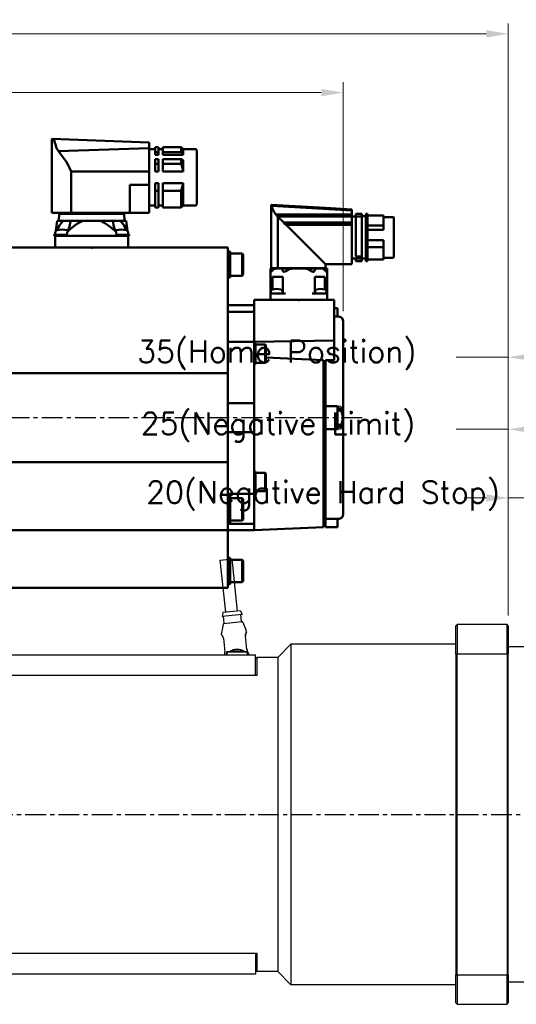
# Model space of a CAD drawing. Extents: x 18241 to 19925, y -4495 to -3297.
# Tile 4 of 24: x 18863 to 19053, y -4101 to -3725. Entities that reach past the tile are written whole.
import ezdxf

# ---------------------------------------------------------------- set-up
doc = ezdxf.new("R2010")
doc.units = 0
doc.header["$LTSCALE"] = 25.4
doc.linetypes.add('CENTER', pattern=[2, 1.25, -0.25, 0.25, -0.25])
doc.layers.get('0').update_dxf_attribs({"linetype": 'CONTINUOUS'})
doc.layers.get('Defpoints').update_dxf_attribs({"linetype": 'CONTINUOUS'})
for name, color, linetype, lineweight in [('2d ConnectionPoints', 7, 'CONTINUOUS', 50), ('AM_0', 7, 'CONTINUOUS', 50), ('ATA-DIM', 252, 'CONTINUOUS', 25)]:
    doc.layers.add(name, color=color, linetype=linetype, lineweight=lineweight)
doc.layers.add('ATA-CENTER', color=133, linetype='CENTER')
doc.styles.get("Standard").update_dxf_attribs({"font": 'simplex.shx'})
doc.dimstyles.new('ata_A1', dxfattribs={"dimtxt": 4.2, "dimasz": 4.2, "dimexe": 2, "dimexo": 2, "dimgap": 2, "dimtad": 0, "dimtih": 1, "dimtoh": 1, "dimdec": 6, "dimdsep": 46, "dimtxsty": 'Standard', "dimcen": 0, "dimclrd": 252, "dimclre": 252, "dimclrt": 4, "dimadec": 6, "dimazin": 2, "dimtfac": 1, "dimtdec": 6, "dimtofl": 0, "dimtmove": 0, "dimatfit": 3, "dimfxl": 0, "dimtolj": 1, "dimtzin": 0, "dimlwd": 0, "dimlwe": 0, "dimarcsym": 0})

# ---------------------------------------------------------------- blocks, each defined once
blk = doc.blocks.new('2_BGC106N00001200000_0_in_MSMF504L1H9M_0')
at = {"layer": 'AM_0'}
for p, q in [((-195.87, 105.08), (-158.8, 106.5)), ((-158.8, 78.25), (-158.8, 106.5)), ((-214.07, 102.1), (-214.07, 81.5)), ((-208.87, 102.6), (-213.57, 102.6)), ((-208.12, 103.35), (-208.87, 102.6)), ((-208.87, 102.6), (-208.87, 100.42)), ((-201.12, 103.35), (-208.12, 103.35)), ((-208.12, 101.41), (-208.12, 103.35)), ((-201.12, 103.35), (-201.12, 100.42)), ((-199.52, 102.6), (-201.12, 102.6)), ((-198.27, 103.35), (-199.52, 103.35)), ((-199.52, 103.35), (-199.52, 100.42)), ((-198.27, 103.35), (-198.27, 100.42)), ((-195.87, 102.6), (-198.27, 102.6)), ((-195.87, 105.08), (-195.87, 78.25)), ((-195.87, 102.99), (-161.31, 101.76)), ((-208.87, 100.42), (-208.12, 101.41)), ((-208.87, 100.42), (-201.12, 100.42)), ((-208.12, 98.79), (-208.87, 98.3)), ((-208.87, 98.3), (-208.87, 94.03)), ((-208.12, 101.41), (-201.12, 101.41)), ((-208.12, 98.79), (-201.12, 98.79)), ((-208.12, 97.01), (-208.12, 98.79)), ((-201.12, 98.79), (-201.12, 94.03)), ((-198.27, 101.41), (-199.52, 101.41)), ((-198.27, 100.42), (-199.52, 100.42)), ((-199.52, 98.79), (-199.52, 94.03)), ((-198.27, 98.79), (-199.52, 98.79)), ((-198.27, 98.79), (-198.27, 94.03)), ((-208.87, 94.03), (-201.12, 94.03)), ((-208.12, 97.01), (-201.12, 97.01)), ((-198.27, 97.01), (-199.52, 97.01)), ((-198.27, 94.03), (-199.52, 94.03)), ((-195.87, 94.06), (-166.12, 94.06)), ((-166.12, 94.06), (-166.12, 78.25)), ((-208.87, 89.57), (-201.12, 89.57)), ((-208.87, 89.57), (-208.87, 81)), ((-208.12, 86.59), (-201.12, 86.59)), ((-208.12, 80.25), (-208.12, 86.59)), ((-201.12, 89.57), (-201.12, 80.25)), ((-199.52, 89.57), (-199.52, 80.25)), ((-198.27, 89.57), (-199.52, 89.57)), ((-198.27, 86.59), (-199.52, 86.59)), ((-198.27, 89.57), (-198.27, 80.25)), ((-188.5, 88.99), (-195.87, 88.94)), ((-188.5, 88.99), (-188.5, 78.25)), ((-213.57, 81), (-208.87, 81)), ((-208.87, 81), (-208.12, 80.25)), ((-208.12, 80.25), (-201.12, 80.25)), ((-201.12, 81), (-199.52, 81)), ((-199.52, 80.25), (-198.27, 80.25)), ((-198.27, 81), (-195.87, 81)), ((-195.87, 78.25), (-158.8, 78.25)), ((-186.45, 77.9), (-186.5, 75.2)), ((-186.45, 77.9), (-161.55, 77.9)), ((-186.05, 78.25), (-186.05, 77.9)), ((-161.95, 77.9), (-161.95, 78.25)), ((-161.5, 75.2), (-161.55, 77.9)), ((-187.2, 75.2), (-187.67, 71.34)), ((-160.8, 75.2), (-187.2, 75.2)), ((-182.15, 74.74), (-182.18, 75.2)), ((-165.82, 75.2), (-165.85, 74.75)), ((-160.33, 71.34), (-160.8, 75.2)), ((-188.28, 69.88), (-188.28, 69.5)), ((-183.47, 69.88), (-188.28, 69.88)), ((-159.72, 69.5), (-188.28, 69.5)), ((-187.95, 70.73), (-188.03, 69.88)), ((-187.9, 69.5), (-187.97, 65)), ((-159.72, 69.88), (-164.53, 69.88)), ((-160.1, 69.5), (-160.03, 65)), ((-159.97, 69.88), (-160.05, 70.73)), ((-159.72, 69.5), (-159.72, 69.88))]:
    blk.add_line(p, q, dxfattribs=at)
for points in [[(-161.31, 101.76), (-160.62, 102.97), (-160.13, 104.35), (-159.99, 104.98), (-159.84, 105.59), (-159.73, 105.85), (-159.6, 105.97), (-159.14, 106.28), (-158.89, 106.44), (-158.8, 106.5)], [(-166.12, 94.06), (-165.57, 95.44), (-164.88, 96.75), (-164.19, 97.86), (-163.47, 98.92), (-162.37, 100.41), (-161.31, 101.76)], [(-208.87, 94.03), (-208.64, 95.3), (-208.28, 96.56), (-208.12, 97.01)], [(-208.12, 86.59), (-208.58, 88.05), (-208.87, 89.57)], [(-184.87, 75.2), (-185.57, 74.4), (-186.22, 73.53), (-187.02, 72.27), (-187.44, 71.51)], [(-183.28, 71.02), (-180.54, 73.33), (-179.02, 74.36), (-177.39, 75.2)], [(-183.28, 71.02), (-183.02, 71.5), (-182.57, 72.58), (-182.27, 73.68), (-182.16, 74.45), (-182.15, 74.74)], [(-170.61, 75.2), (-169.37, 74.59), (-168.2, 73.86), (-165.96, 72.13), (-164.71, 71)], [(-165.85, 74.75), (-165.83, 74.4), (-165.7, 73.52), (-165.32, 72.28), (-164.71, 71)], [(-160.54, 71.48), (-160.55, 71.5), (-161.15, 72.57), (-161.87, 73.67), (-162.46, 74.45), (-163.12, 75.2)], [(-183.28, 71.02), (-183.5, 69.67), (-183.53, 69.5)], [(-164.46, 69.5), (-164.68, 70.81), (-164.71, 71)]]:
    blk.add_lwpolyline(points, dxfattribs=at)
for centre, radius, start, end in [((-213.57, 102.1), 0.5, 90, 180), ((-213.57, 81.5), 0.5, 180, 270), ((-186.95, 70.64), 1, 106.257, 175), ((-185.28, 64.88), 7, 73.743, 106.257), ((-183.6, 70.64), 1, 56.1274, 73.743), ((-164.4, 70.64), 1, 106.257, 122.3553), ((-162.72, 64.88), 7, 73.743, 106.257), ((-161.05, 70.64), 1, 5, 73.743)]:
    blk.add_arc(centre, radius, start, end, dxfattribs=at)
blk = doc.blocks.new('1_AGC047N0000150A000_EC_0_in_MSMF504L1H9M_0')
at = {"layer": 'AM_0'}
for p, q in [((-273.25, 79.14), (-242.73, 80.94)), ((-263.25, 80.1), (-273.25, 79.49)), ((-273.25, 79.5), (-273.25, 58.6)), ((-263.25, 80.1), (-242.5, 81.35)), ((-242.5, 81.35), (-242.5, 57.1)), ((-289.25, 76.42), (-289.25, 61.28)), ((-285.35, 76.62), (-289.05, 76.62)), ((-285.35, 77.25), (-285.35, 71.72)), ((-279.25, 77.25), (-285.35, 77.25)), ((-278.65, 77.85), (-279.25, 77.85)), ((-279.25, 77.85), (-279.25, 59.85)), ((-278.65, 76.9), (-279.25, 76.9)), ((-278.65, 77.85), (-278.65, 59.85)), ((-277.15, 76.95), (-278.65, 76.95)), ((-274.75, 77.85), (-277.15, 77.85)), ((-277.15, 77.85), (-277.15, 59.85)), ((-274.75, 76.9), (-277.15, 76.9)), ((-274.75, 77.85), (-274.75, 61.52)), ((-273.25, 76.85), (-274.75, 76.85)), ((-273.25, 77.6), (-244.32, 77.6)), ((-273.25, 76.8), (-245.04, 76.8)), ((-245.08, 76.77), (-247.28, 74.57)), ((-245.08, 76.77), (-245.04, 76.8)), ((-245.08, 76.77), (-245.08, 57.1)), ((-285.35, 73.38), (-279.25, 73.38)), ((-285.35, 71.72), (-279.25, 71.72)), ((-273.25, 74.57), (-247.28, 74.57)), ((-273.25, 73.68), (-248.17, 73.68)), ((-248.17, 73.68), (-263.25, 58.6)), ((-285.35, 67.77), (-285.35, 60.45)), ((-285.35, 67.77), (-279.25, 67.77)), ((-285.35, 65.08), (-279.25, 65.08)), ((-289.05, 61.08), (-285.35, 61.08)), ((-285.35, 60.45), (-279.25, 60.45)), ((-278.65, 61.52), (-279.25, 61.52)), ((-278.65, 61.2), (-279.25, 61.2)), ((-278.65, 60.75), (-277.15, 60.75)), ((-274.75, 61.52), (-277.15, 61.52)), ((-274.75, 60.96), (-277.15, 60.96)), ((-274.75, 60.96), (-274.75, 59.85)), ((-274.75, 60.85), (-273.25, 60.85)), ((-278.65, 59.93), (-279.25, 59.93)), ((-279.25, 59.85), (-278.65, 59.85)), ((-274.75, 59.93), (-277.15, 59.93)), ((-277.15, 59.85), (-274.75, 59.85)), ((-273.25, 58.6), (-263.25, 58.6)), ((-263.8, 56.99), (-263.8, 45)), ((-263.65, 57), (-242.35, 57)), ((-263.25, 58.6), (-263.25, 57.1)), ((-263.25, 57.1), (-242.5, 57.1)), ((-262.6, 56.57), (-263.19, 56.05)), ((-262.85, 57.1), (-262.85, 57)), ((-259.02, 56.05), (-259.27, 56.57)), ((-256.86, 56.57), (-258.1, 55.89)), ((-246.73, 56.57), (-246.98, 56.05)), ((-242.81, 56.05), (-243.4, 56.57)), ((-243.15, 57), (-243.15, 57.1)), ((-242.2, 56.57), (-242.2, 45)), ((-262.94, 49), (-262.94, 53.8)), ((-262.94, 53.8), (-259.12, 53.8)), ((-259.12, 53.8), (-259.12, 47.5)), ((-246.88, 47.5), (-246.88, 53.8)), ((-246.88, 53.8), (-243.06, 53.8)), ((-243.06, 53.8), (-243.06, 49)), ((-263.8, 47.5), (-258.1, 47.5)), ((-263.58, 48.28), (-263.65, 47.5)), ((-259.15, 47.5), (-259.22, 48.28)), ((-247.9, 47.5), (-242.2, 47.5)), ((-246.78, 48.28), (-246.85, 47.5)), ((-242.35, 47.5), (-242.42, 48.28))]:
    blk.add_line(p, q, dxfattribs=at)
for points in [[(-244.32, 77.6), (-244.03, 77.97), (-243.76, 78.35), (-243.5, 78.76), (-243.26, 79.2)], [(-242.73, 80.94), (-242.81, 80.48), (-242.92, 80.04), (-243.07, 79.61), (-243.26, 79.2)], [(-242.73, 80.94), (-242.7, 81.08), (-242.65, 81.19), (-242.6, 81.26), (-242.58, 81.27)], [(-242.5, 81.31), (-242.51, 81.3), (-242.52, 81.29), (-242.55, 81.28), (-242.58, 81.27)], [(-245.04, 76.8), (-244.93, 76.86), (-244.83, 76.94), (-244.72, 77.02), (-244.63, 77.11), (-244.54, 77.21), (-244.47, 77.32), (-244.4, 77.43), (-244.34, 77.56), (-244.32, 77.6)], [(-247.28, 74.57), (-247.49, 74.18), (-247.9, 73.82), (-248.17, 73.68)], [(-262.6, 56.57), (-262.19, 56.82), (-261.38, 56.99), (-261.12, 57)], [(-259.89, 57), (-259.54, 56.9), (-259.32, 56.67), (-259.27, 56.57)], [(-256.86, 56.57), (-256, 56.83), (-254.5, 56.98), (-253, 56.99), (-251, 56.94), (-250.26, 56.87), (-249.53, 56.72), (-249.14, 56.57)], [(-247.9, 55.89), (-248.1, 56.02), (-249.14, 56.57)], [(-246.73, 56.57), (-246.56, 56.82), (-246.22, 56.99), (-246.11, 57)], [(-244.88, 57), (-244.05, 56.9), (-243.52, 56.67), (-243.4, 56.57)], [(-242.2, 56.57), (-242.2, 56.83), (-242.2, 56.98), (-242.2, 56.99), (-242.2, 56.99)], [(-263.19, 56.05), (-263.41, 55.87), (-263.58, 55.77), (-263.69, 55.75), (-263.76, 55.78), (-263.8, 55.85), (-263.8, 55.89)], [(-258.1, 55.89), (-258.31, 55.79), (-258.54, 55.75), (-258.72, 55.77), (-258.86, 55.84), (-259.01, 56.02), (-259.02, 56.05)], [(-246.98, 56.05), (-247.11, 55.87), (-247.27, 55.77), (-247.44, 55.75), (-247.64, 55.78), (-247.83, 55.85), (-247.9, 55.89)], [(-242.2, 55.89), (-242.22, 55.79), (-242.3, 55.75), (-242.42, 55.77), (-242.55, 55.84), (-242.78, 56.02), (-242.81, 56.05)]]:
    blk.add_lwpolyline(points, dxfattribs=at)
for centre, radius, start, end in [((-289.05, 76.42), 0.2, 90, 180), ((-289.05, 61.28), 0.2, 180, 270), ((-263.65, 56), 1, 90, 98.6538), ((-242.35, 56), 1, 81.3332, 90), ((-262.78, 48.21), 0.8, 105.4427, 175), ((-261.4, 43.2), 6, 74.5573, 105.4427), ((-260.02, 48.21), 0.8, 5, 74.5573), ((-245.98, 48.21), 0.8, 105.4427, 175), ((-244.6, 43.2), 6, 74.5573, 105.4427), ((-243.22, 48.21), 0.8, 5, 74.5573)]:
    blk.add_arc(centre, radius, start, end, dxfattribs=at)
blk = doc.blocks.new('*D15330')
at = {"layer": 'ATA-DIM', "color": 252, "lineweight": 0}
for p, q in [((19049.71, -3952.1), (19049.71, -3903.25)), ((19069.71, -3961.76), (19069.71, -3903.25)), ((19041.31, -3907.25), (19032.91, -3907.25)), ((19049.71, -3907.25), (19066.89, -3907.25)), ((19078.11, -3907.25), (19086.51, -3907.25))]:
    blk.add_line(p, q, dxfattribs=at)
at = {"layer": 'ATA-DIM', "color": 252}
for points in [[(19041.31, -3908.65), (19041.31, -3905.85), (19049.71, -3907.25)], [(19078.11, -3905.85), (19078.11, -3908.65), (19069.71, -3907.25)]]:
    blk.add_solid(points, dxfattribs=at)
at = {"layer": 'Defpoints', "color": 0}
for p in [(19069.71, -3907.25), (19049.71, -3956.1), (19069.71, -3965.76)]:
    blk.add_point(p, dxfattribs=at)
at = {"layer": 'ATA-DIM', "color": 4, "insert": (18911.52, -3900.87), "char_height": 8.4, "attachment_point": 1}
blk.add_mtext('\\A1;20(Negative Hard Stop)', dxfattribs=at)
blk = doc.blocks.new('*D15329')
at = {"layer": 'ATA-DIM', "color": 252, "lineweight": 0}
for p, q in [((19049.71, -3952.1), (19049.71, -3877.03)), ((19074.71, -3980.26), (19074.71, -3877.03)), ((19049.71, -3881.03), (19029.85, -3881.03)), ((19058.11, -3881.03), (19066.31, -3881.03))]:
    blk.add_line(p, q, dxfattribs=at)
at = {"layer": 'ATA-DIM', "color": 252}
for points in [[(19058.11, -3879.63), (19058.11, -3882.43), (19049.71, -3881.03)], [(19066.31, -3882.43), (19066.31, -3879.63), (19074.71, -3881.03)]]:
    blk.add_solid(points, dxfattribs=at)
at = {"layer": 'Defpoints', "color": 0}
for p in [(19074.71, -3881.03), (19049.71, -3956.1), (19074.71, -3984.26)]:
    blk.add_point(p, dxfattribs=at)
at = {"layer": 'ATA-DIM', "color": 4, "insert": (18909.42, -3874.64), "char_height": 8.4, "attachment_point": 1}
blk.add_mtext('\\A1;25(Negative Limit)', dxfattribs=at)
blk = doc.blocks.new('*D15328')
at = {"layer": 'ATA-DIM', "color": 252, "lineweight": 0}
for p, q in [((19049.71, -3952.1), (19049.71, -3849.5)), ((19084.71, -3980.26), (19084.71, -3849.5)), ((19049.71, -3853.5), (19029.85, -3853.5)), ((19058.11, -3853.5), (19076.31, -3853.5))]:
    blk.add_line(p, q, dxfattribs=at)
at = {"layer": 'ATA-DIM', "color": 252}
for points in [[(19058.11, -3852.1), (19058.11, -3854.9), (19049.71, -3853.5)], [(19076.31, -3854.9), (19076.31, -3852.1), (19084.71, -3853.5)]]:
    blk.add_solid(points, dxfattribs=at)
at = {"layer": 'Defpoints', "color": 0}
for p in [(19084.71, -3853.5), (19049.71, -3956.1), (19084.71, -3984.26)]:
    blk.add_point(p, dxfattribs=at)
at = {"layer": 'ATA-DIM', "color": 4, "insert": (18908.08, -3847.11), "char_height": 8.4, "attachment_point": 1}
blk.add_mtext('\\A1;35(Home Position)', dxfattribs=at)
blk = doc.blocks.new('*D15344')
at = {"layer": 'ATA-DIM', "color": 252, "lineweight": 0}
for p, q in [((18493.71, -3802.1), (18493.71, -3748.46)), ((18986.71, -3835.89), (18986.71, -3748.46)), ((18502.11, -3752.46), (18725.42, -3752.46)), ((18978.31, -3752.46), (18755.01, -3752.46))]:
    blk.add_line(p, q, dxfattribs=at)
at = {"layer": 'ATA-DIM', "color": 252}
for points in [[(18502.11, -3751.06), (18502.11, -3753.86), (18493.71, -3752.46)], [(18978.31, -3753.86), (18978.31, -3751.06), (18986.71, -3752.46)]]:
    blk.add_solid(points, dxfattribs=at)
at = {"layer": 'Defpoints', "color": 0}
for p in [(18493.71, -3752.46), (18493.71, -3806.1), (18986.71, -3839.89)]:
    blk.add_point(p, dxfattribs=at)
at = {"layer": 'ATA-DIM', "color": 4, "insert": (18740.21, -3752.46), "char_height": 8.4, "attachment_point": 5}
blk.add_mtext('\\A1;493', dxfattribs=at)
blk = doc.blocks.new('*D15343')
at = {"layer": 'ATA-DIM', "color": 252, "lineweight": 0}
for p, q in [((18493.71, -3801.6), (18493.71, -3726)), ((19049.71, -3952.1), (19049.71, -3726)), ((18502.11, -3730), (18730.8, -3730)), ((19041.31, -3730), (18812.63, -3730))]:
    blk.add_line(p, q, dxfattribs=at)
at = {"layer": 'ATA-DIM', "color": 252}
for points in [[(18502.11, -3728.6), (18502.11, -3731.4), (18493.71, -3730)], [(19041.31, -3731.4), (19041.31, -3728.6), (19049.71, -3730)]]:
    blk.add_solid(points, dxfattribs=at)
at = {"layer": 'Defpoints', "color": 0}
for p in [(19049.71, -3730), (18493.71, -3805.6), (19049.71, -3956.1)]:
    blk.add_point(p, dxfattribs=at)
at = {"layer": 'ATA-DIM', "color": 4, "insert": (18771.71, -3730), "char_height": 8.4, "attachment_point": 5}
blk.add_mtext('\\A1;556(T+356)', dxfattribs=at)

msp = doc.modelspace()

# ---------------------------------------------------------------- linework, layer by layer
for p, q in [((18939.7832284, -3931.0126778), (18944.257789, -3930.5348634)), ((18941.9068481, -3950.8996142), (18939.7832284, -3931.0126778)), ((18946.3814088, -3950.4217998), (18944.257789, -3930.5348634)), ((18940.8130666, -3951.0164133), (18940.4751646, -3952.561024)), ((18948.1316351, -3951.7434304), (18940.4751646, -3952.561024)), ((18947.4751903, -3950.3050007), (18940.8130666, -3951.0164133)), ((18947.4751903, -3950.3050007), (18948.1316351, -3951.7434304)), ((18940.8913291, -3955.4709314), (18940.3176337, -3958.1536638)), ((18941.2484086, -3955.0932353), (18940.972338, -3952.5079335)), ((18948.1357424, -3954.5589107), (18941.0656709, -3955.3138859)), ((18947.9105323, -3954.3818227), (18947.6344617, -3951.7965209)), ((18948.339315, -3954.6756008), (18949.4665639, -3957.1766984)), ((18940.3035567, -3959.4300715), (18940.2682637, -3959.0995646)), ((18949.7498515, -3958.4213521), (18949.7145585, -3958.0908452)), ((19029.7146576, -3956.10047), (19030.2146576, -3955.60047)), ((19029.7146576, -3966.8938527), (19029.7146576, -3956.10047)), ((19030.2146576, -3955.60047), (19030.2146576, -3966.7103242)), ((19049.2146576, -3955.60047), (19030.2146576, -3955.60047)), ((19049.2146576, -3966.7103242), (19049.2146576, -3955.60047)), ((19049.7146576, -3956.10047), (19049.2146576, -3955.60047)), ((19049.7146576, -3956.10047), (19049.7146576, -3966.8938527)), ((18940.9671809, -3960.9357331), (18941.5108692, -3966.0271785)), ((18949.9628172, -3965.1246401), (18949.4191289, -3960.0331947)), ((18942.2146576, -3966.10047), (18942.2146576, -3966.50047)), ((18942.3146576, -3966.50047), (18942.2146576, -3966.50047)), ((18942.2146576, -3966.50047), (18942.2146576, -3967.10047)), ((18942.9146576, -3966.00047), (18942.3146576, -3966.00047)), ((18942.3146576, -3966.50047), (18942.4146576, -3966.50047)), ((18942.4146576, -3967.10047), (18942.4146576, -3966.50047)), ((18942.4246576, -3967.10047), (18942.4246576, -3966.51047)), ((18949.5146576, -3966.00047), (18942.9146576, -3966.00047)), ((18942.9246576, -3966.01047), (18949.5046576, -3966.01047)), ((18950.1146576, -3966.00047), (18949.5146576, -3966.00047)), ((18950.0046576, -3966.51047), (18950.0046576, -3967.10047)), ((18950.0146576, -3966.50047), (18950.0146576, -3967.10047)), ((18950.1146576, -3966.50047), (18950.0146576, -3966.50047)), ((18950.1146576, -3966.50047), (18950.2146576, -3966.50047)), ((18950.2146576, -3966.50047), (18950.2146576, -3966.10047)), ((18950.2146576, -3967.10047), (18950.2146576, -3966.50047)), ((18950.6766482, -3967.10047), (18950.6262271, -3966.6282947)), ((18961.7146576, -3968.10047), (18966.7146576, -3963.10047)), ((18966.7146576, -3963.10047), (18966.7146576, -4093.10047)), ((19029.7146576, -3963.10047), (18966.7146576, -3963.10047)), ((19030.2146576, -4089.4906158), (19030.2146576, -3966.7103242)), ((19030.2146576, -3966.7103242), (19049.2146576, -3966.7103242)), ((19049.2146576, -3966.7103242), (19049.2146576, -4089.4906158)), ((19059.2146576, -3964.10047), (19049.7146576, -3964.10047)), ((18683.2146576, -3967.10047), (18953.2146576, -3967.10047)), ((18942.4046576, -3966.8621759), (18942.4146576, -3966.8621759)), ((18942.4046576, -3966.9155796), (18942.4046576, -3966.8621759)), ((18942.4046576, -3966.9155796), (18942.4146576, -3966.9155796)), ((18942.4046576, -3966.9807137), (18942.4046576, -3966.9155796)), ((18942.4046576, -3966.9807137), (18942.4146576, -3966.9807137)), ((18942.4046576, -3967.00047), (18942.4046576, -3966.9807137)), ((18942.4046576, -3967.00047), (18942.4046576, -3967.10047)), ((18942.4146576, -3967.00047), (18942.4046576, -3967.00047)), ((18953.2146576, -3975.10047), (18953.2146576, -3967.10047)), ((18953.2146576, -3968.60047), (18953.7146576, -3968.10047)), ((18953.7146576, -3968.10047), (18953.7146576, -3975.10047)), ((18961.7146576, -3968.10047), (18953.7146576, -3968.10047)), ((18961.7146576, -3968.10047), (18961.7146576, -4088.10047)), ((19029.7146576, -3966.8938527), (19029.7146576, -4089.3070873)), ((19049.7146576, -4089.3070873), (19049.7146576, -3966.8938527)), ((18953.2146576, -3975.10047), (18683.2146576, -3975.10047)), ((18953.7146576, -3975.10047), (18953.2146576, -3975.10047)), ((18683.2146576, -4081.10047), (18953.2146576, -4081.10047)), ((18953.2146576, -4081.10047), (18953.2146576, -4089.10047)), ((18953.2146576, -4081.10047), (18953.7146576, -4081.10047)), ((18953.7146576, -4081.10047), (18953.7146576, -4088.10047)), ((18953.2146576, -4089.10047), (18683.2146576, -4089.10047)), ((18953.2146576, -4087.60047), (18953.7146576, -4088.10047)), ((18961.7146576, -4088.10047), (18953.7146576, -4088.10047)), ((18961.7146576, -4088.10047), (18966.7146576, -4093.10047)), ((19029.7146576, -4100.10047), (19029.7146576, -4089.3070873)), ((19030.2146576, -4089.4906158), (19030.2146576, -4100.60047)), ((19049.2146576, -4089.4906158), (19030.2146576, -4089.4906158)), ((19049.2146576, -4100.60047), (19049.2146576, -4089.4906158)), ((19049.7146576, -4089.3070873), (19049.7146576, -4100.10047)), ((19029.7146576, -4093.10047), (18966.7146576, -4093.10047)), ((19059.2146576, -4092.10047), (19049.7146576, -4092.10047)), ((19029.7146576, -4100.10047), (19030.2146576, -4100.60047)), ((19030.2146576, -4100.60047), (19049.2146576, -4100.60047)), ((19049.2146576, -4100.60047), (19049.7146576, -4100.10047))]:
    msp.add_line(p, q)
at = {"color": 7, "linetype": 'Continuous'}
for centre, start, end in [((18984.7147672, -3874.2004706), 0, 90), ((18984.7147672, -3879.0004706), 270, 0)]:
    msp.add_arc(centre, 2, start, end, dxfattribs=at)
for centre, radius, start, end in [((18941.0869071, -3955.5127553), 0.2, 96.095212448, 167.929255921), ((18941.0495392, -3955.1144715), 0.2, 276.095212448, 6.095212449), ((18948.1094017, -3954.3605865), 0.2, 186.095212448, 276.095212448), ((18948.1569786, -3954.7577801), 0.2, 24.261168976, 96.095212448), ((18943.2513041, -3958.7810216), 3, 167.929255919, 186.095212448), ((18946.731518, -3958.4093882), 3, 6.095212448, 24.261168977), ((18942.3146576, -3966.10047), 0.1, 90, 180), ((18942.9146576, -3966.50047), 0.5, 90, 180), ((18942.9246576, -3966.51047), 0.5, 90, 180), ((18946.2146576, -3970.05047), 5, 54.095931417, 125.904068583), ((18946.2146576, -3970.05047), 4.7, 59.508238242, 120.491761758), ((18946.2146576, -3970.05047), 4.1, 81.042783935, 98.957216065), ((18949.5046576, -3966.51047), 0.5, 0, 90), ((18949.5146576, -3966.50047), 0.5, 0, 90), ((18950.1146576, -3966.10047), 0.1, 0, 90), ((18946.2146576, -3970.05047), 5, 143.130102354, 143.842991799), ((18946.2146576, -3970.05047), 5, 36.157008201, 36.869897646)]:
    msp.add_arc(centre, radius, start, end)
for points, knots in [([(18949.5897226, -3958.8202444), (18949.5700153, -3958.8684821), (18949.5491955, -3958.9246523), (18949.5019758, -3959.0732243), (18949.4754177, -3959.1731495), (18949.4530179, -3959.2858095)], [0, 0, 0, 0, 0.032685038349, 0.032685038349, 0.075239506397, 0.075239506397, 0.075239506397, 0.075239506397]), ([(18949.656156, -3958.6746847), (18949.6446664, -3958.6997187), (18949.6318717, -3958.7285592), (18949.6015062, -3958.79994), (18949.5833002, -3958.8441302), (18949.564784, -3958.8930907)], [0.044628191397, 0.044628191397, 0.044628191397, 0.044628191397, 0.068505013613, 0.068505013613, 0.09699652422, 0.09699652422, 0.09699652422, 0.09699652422]), ([(18949.6557228, -3958.6755388), (18949.6396395, -3958.7106194), (18949.6107786, -3958.7765528), (18949.5771322, -3958.8604396), (18949.564784, -3958.8930907)], [0.65581319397, 0.65581319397, 0.65581319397, 0.65581319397, 0.714285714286, 0.747278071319, 0.747278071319, 0.747278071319, 0.747278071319]), ([(18949.7507468, -3958.4214322), (18949.7516879, -3958.4303328), (18949.7519995, -3958.43922), (18949.7515569, -3958.4555153), (18949.7508932, -3958.4630503), (18949.7484889, -3958.4805868), (18949.7463575, -3958.4898162), (18949.7428962, -3958.5024509), (18949.7414494, -3958.5068838), (18949.7382899, -3958.5160035), (18949.7367332, -3958.5199188), (18949.7321551, -3958.5310475), (18949.7296555, -3958.5363321), (18949.721791, -3958.5525924), (18949.7158581, -3958.5638607), (18949.7090519, -3958.5763183)], [0, 0, 0, 0, 0.002812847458, 0.002812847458, 0.005364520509, 0.005364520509, 0.009288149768, 0.009288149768, 0.012472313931, 0.012472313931, 0.017212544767, 0.017212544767, 0.027993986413, 0.027993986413, 0.04903223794, 0.04903223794, 0.04903223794, 0.04903223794]), ([(18940.3761592, -3959.5729281), (18940.3660229, -3959.5612017), (18940.3573564, -3959.5508516), (18940.3453304, -3959.5352199), (18940.3415738, -3959.5303625), (18940.3323869, -3959.5162434), (18940.3281427, -3959.5096591), (18940.3189874, -3959.491037), (18940.3148688, -3959.4815211), (18940.3074097, -3959.4585548), (18940.3042335, -3959.4445734), (18940.3026986, -3959.4303388)], [0, 0, 0, 0, 0.022971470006, 0.022971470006, 0.034367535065, 0.034367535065, 0.040556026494, 0.040556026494, 0.044492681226, 0.044492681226, 0.048992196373, 0.048992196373, 0.048992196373, 0.048992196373]), ([(18940.3761592, -3959.5729281), (18940.3748336, -3959.5713945), (18940.3418436, -3959.533038), (18940.3464221, -3959.5315769), (18940.3795013, -3959.5703783)], [0.42248596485, 0.42248596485, 0.42248596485, 0.42248596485, 0.42857142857, 0.58042167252, 0.58042167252, 0.58042167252, 0.58042167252]), ([(18940.5840642, -3959.8520938), (18940.5135733, -3959.7431579), (18940.4530856, -3959.662448), (18940.3998793, -3959.5947767), (18940.3880791, -3959.5804399), (18940.3795013, -3959.5703783)], [0, 0, 0, 0, 0.070625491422, 0.070625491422, 0.096970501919, 0.096970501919, 0.096970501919, 0.096970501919]), ([(18940.9510633, -3960.8153942), (18940.932943, -3960.7024974), (18940.906748, -3960.5915939), (18940.844325, -3960.3814564), (18940.8069116, -3960.2806582), (18940.7568375, -3960.166489), (18940.7451902, -3960.1412525), (18940.7335023, -3960.1170142)], [0, 0, 0, 0, 0.034494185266, 0.034494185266, 0.070853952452, 0.070853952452, 0.081689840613, 0.081689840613, 0.081689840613, 0.081689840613]), ([(18949.4086809, -3959.6283916), (18949.4023512, -3959.7430537), (18949.4039823, -3959.8660138), (18949.4160119, -3960.0026524), (18949.4174992, -3960.0179329), (18949.4191289, -3960.0331947)], [0, 0, 0, 0, 0.036577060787, 0.036577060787, 0.041181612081, 0.041181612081, 0.041181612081, 0.041181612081]), ([(18949.4402377, -3959.3541911), (18949.4290423, -3959.4225818), (18949.4200728, -3959.495599), (18949.4056253, -3959.679414), (18949.4032201, -3959.7956716), (18949.4094722, -3959.9121659)], [0.021823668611, 0.021823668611, 0.021823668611, 0.021823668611, 0.046355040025, 0.046355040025, 0.081549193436, 0.081549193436, 0.081549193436, 0.081549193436]), ([(18949.4086809, -3959.6283916), (18949.4116944, -3959.5738027), (18949.4219531, -3959.459607), (18949.4408008, -3959.3479013), (18949.4521525, -3959.290162), (18949.4530179, -3959.2858095)], [0.075641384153, 0.075641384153, 0.075641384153, 0.075641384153, 0.107142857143, 0.142857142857, 0.145784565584, 0.145784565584, 0.145784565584, 0.145784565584]), ([(18941.3917166, -3967.10047), (18941.3946929, -3967.0915083), (18941.3976673, -3967.0823736), (18941.4275558, -3966.9886367), (18941.454354, -3966.8881201), (18941.4769239, -3966.7746647)], [0.028080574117, 0.028080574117, 0.028080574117, 0.028080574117, 0.032805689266, 0.032805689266, 0.075664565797, 0.075664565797, 0.075664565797, 0.075664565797]), ([(18941.5211578, -3966.4284732), (18941.5181883, -3966.4841029), (18941.5134402, -3966.5386316), (18941.5070684, -3966.5915413), (18941.4999826, -3966.6503794), (18941.4909828, -3966.7072623), (18941.4807588, -3966.7608822), (18941.4798641, -3966.7655747), (18941.4789627, -3966.7702427), (18941.4780548, -3966.774886)], [0.075027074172, 0.075027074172, 0.075027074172, 0.075027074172, 0.107142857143, 0.107142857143, 0.107142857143, 0.142857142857, 0.142857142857, 0.142857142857, 0.145982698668, 0.145982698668, 0.145982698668, 0.145982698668]), ([(18941.4938921, -3966.6816395), (18941.5039067, -3966.615934), (18941.5118428, -3966.546238), (18941.5245571, -3966.3705649), (18941.5264652, -3966.2597754), (18941.5205415, -3966.1487136)], [0.020990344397, 0.020990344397, 0.020990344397, 0.020990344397, 0.044178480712, 0.044178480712, 0.077732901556, 0.077732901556, 0.077732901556, 0.077732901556]), ([(18941.5214936, -3966.4285156), (18941.5276727, -3966.3137412), (18941.5258708, -3966.1907336), (18941.5137518, -3966.0553213), (18941.512371, -3966.041242), (18941.5108692, -3966.0271785)], [0, 0, 0, 0, 0.036569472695, 0.036569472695, 0.040812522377, 0.040812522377, 0.040812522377, 0.040812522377]), ([(18949.9628172, -3965.1246401), (18949.9903412, -3965.3823925), (18950.0883242, -3965.7163518), (18950.2045405, -3965.9614172), (18950.2333813, -3966.01687)], [0, 0, 0, 0, 0.14285714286, 0.18990323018, 0.18990323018, 0.18990323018, 0.18990323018]), ([(18949.9628172, -3965.1246401), (18949.9741318, -3965.2305972), (18949.9935329, -3965.3366631), (18950.0435183, -3965.542598), (18950.0752214, -3965.6440627), (18950.1483538, -3965.8415156), (18950.1913363, -3965.9360317), (18950.2334069, -3966.0169181)], [0, 0, 0, 0, 0.03196783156, 0.03196783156, 0.06597153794, 0.06597153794, 0.10501495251, 0.10501495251, 0.10501495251, 0.10501495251]), ([(18949.978723, -3965.2440147), (18949.9967178, -3965.3570485), (18950.02272, -3965.4681282), (18950.0843729, -3965.6767107), (18950.1210204, -3965.7760047), (18950.1590469, -3965.8629414)], [0, 0, 0, 0, 0.034526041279, 0.034526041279, 0.070302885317, 0.070302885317, 0.070302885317, 0.070302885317]), ([(18950.3600172, -3966.2291103), (18950.4316867, -3966.3374275), (18950.4905905, -3966.4154915), (18950.5371794, -3966.4741146), (18950.5462877, -3966.4851176), (18950.5528584, -3966.4927971)], [0, 0, 0, 0, 0.072611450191, 0.072611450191, 0.095568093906, 0.095568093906, 0.095568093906, 0.095568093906]), ([(18950.5367052, -3966.4661843), (18950.5449229, -3966.4758851), (18950.58555, -3966.5236434), (18950.5822107, -3966.5271026), (18950.5528584, -3966.4927971)], [0.39799953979, 0.39799953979, 0.39799953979, 0.39799953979, 0.42857142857, 0.57544528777, 0.57544528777, 0.57544528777, 0.57544528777]), ([(18950.5367052, -3966.4661843), (18950.5511489, -3966.4832348), (18950.5637615, -3966.4980428), (18950.5796048, -3966.5183573), (18950.5841479, -3966.5242633), (18950.5935335, -3966.5382593), (18950.5972987, -3966.5438279), (18950.6045988, -3966.5576453), (18950.6064325, -3966.561296), (18950.6110569, -3966.5714266), (18950.6139922, -3966.5786003), (18950.620686, -3966.5988707), (18950.6240585, -3966.6133007), (18950.6256466, -3966.6280767)], [0, 0, 0, 0, 0.029962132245, 0.029962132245, 0.044782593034, 0.044782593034, 0.052433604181, 0.052433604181, 0.054683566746, 0.054683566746, 0.05779365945, 0.05779365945, 0.062521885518, 0.062521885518, 0.062521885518, 0.062521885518])]:
    msp.add_open_spline(points, degree=3, knots=knots)
for points in [[(18949.5897226, -3958.8202444), (18949.64012, -3958.6968866), (18949.6861321, -3958.6182691), (18949.7090519, -3958.5763183)], [(18949.7506977, -3958.421261), (18949.7507228, -3958.4213029), (18949.7507391, -3958.4213599), (18949.7507468, -3958.4214322)], [(18940.3027104, -3959.4301611), (18940.3026947, -3959.4302073), (18940.3026908, -3959.4302666), (18940.3026986, -3959.4303388)], [(18940.5840642, -3959.8520938), (18940.6314591, -3959.9253373), (18940.6833006, -3960.0129062), (18940.7335023, -3960.1170142)], [(18940.7762372, -3960.2123566), (18940.7521819, -3960.156863), (18940.7277361, -3960.1049674), (18940.703576, -3960.0571775)], [(18940.7762372, -3960.2123566), (18940.7520714, -3960.1566081), (18940.7277765, -3960.1050564), (18940.7037138, -3960.0574434)], [(18940.9510633, -3960.8153942), (18940.957459, -3960.8552424), (18940.9628755, -3960.8954139), (18940.9671809, -3960.9357331)], [(18949.4402278, -3959.3542481), (18949.4127212, -3959.5223024), (18949.3989411, -3959.715941), (18949.4094722, -3959.9121659)], [(18949.978723, -3965.2440147), (18949.9724313, -3965.2044936), (18949.9670893, -3965.1646466), (18949.9628172, -3965.1246401)], [(18950.3600172, -3966.2291103), (18950.2972925, -3966.1343118), (18950.2250227, -3966.0137759), (18950.1590469, -3965.8629414)], [(18950.6258447, -3966.6283355), (18950.6258632, -3966.6282875), (18950.6258623, -3966.6282163), (18950.6258418, -3966.6281218)], [(19029.7146576, -3966.8938527), (19029.8813081, -3966.8325908), (19030.0479756, -3966.7714145), (19030.2146576, -3966.7103242)], [(19049.2146576, -3966.7103242), (19049.3813396, -3966.7714145), (19049.5480071, -3966.8325908), (19049.7146576, -3966.8938527)], [(19029.7146576, -4089.3070873), (19029.8813081, -4089.3683492), (19030.0479756, -4089.4295254), (19030.2146576, -4089.4906158)], [(19049.7146576, -4089.3070873), (19049.5480071, -4089.3683492), (19049.3813396, -4089.4295254), (19049.2146576, -4089.4906158)]]:
    msp.add_open_spline(points, degree=3)
at = {"layer": '2d ConnectionPoints'}
for p in [(18890.7147672, -3811.60047), (18890.7147672, -3811.60047), (18969.7147672, -3831.60047)]:
    msp.add_point(p, dxfattribs=at)
at = {"layer": 'AM_0'}
for p, q in [((18716.7147672, -3811.60047), (18942.7147672, -3811.60047)), ((18942.7147672, -3811.60047), (18942.7147672, -3941.60047)), ((18942.7147672, -3813.10047), (18943.5147672, -3813.10047)), ((18943.5147672, -3813.10047), (18943.5147672, -3823.10047)), ((18943.5147672, -3813.85047), (18948.1147672, -3813.85047)), ((18948.1147672, -3813.85047), (18948.1147672, -3822.35047)), ((18948.1147672, -3813.85047), (18948.5147672, -3814.25047)), ((18948.5147672, -3814.25047), (18948.5147672, -3821.95047)), ((18943.5147672, -3823.10047), (18942.7147672, -3823.10047)), ((18948.1147672, -3822.35047), (18943.5147672, -3822.35047)), ((18948.5147672, -3821.95047), (18948.1147672, -3822.35047)), ((18952.7147672, -3833.60047), (18942.7147672, -3833.60047)), ((18952.7147672, -3831.60047), (18983.2147672, -3831.60047)), ((18952.7147672, -3831.60047), (18952.7147672, -3919.60047)), ((18983.2147672, -3831.60047), (18983.2147672, -3854.5704337)), ((18984.5147672, -3834.75047), (18983.2147672, -3834.75047)), ((18984.5147672, -3834.75047), (18984.5147672, -3838.0004376)), ((18952.7147672, -3836.10047), (18942.7147672, -3836.10047)), ((18983.2147672, -3838.0004376), (18984.5147672, -3838.0004376)), ((18984.5147672, -3837.9342546), (18984.8057076, -3837.9342546)), ((18986.7147672, -3839.8940673), (18986.7147672, -3913.3068727)), ((18952.7147672, -3847.60047), (18942.7147672, -3847.60047)), ((18983.2147672, -3847.10047), (18952.7147672, -3847.65047)), ((18952.7147672, -3848.10047), (18953.2147672, -3848.10047)), ((18953.2147672, -3848.10047), (18953.2147672, -3856.10047)), ((18953.2147672, -3848.60047), (18956.8647672, -3848.60047)), ((18956.8647672, -3848.60047), (18956.8647672, -3855.60047)), ((18956.8647672, -3848.60047), (18957.2147672, -3848.95047)), ((18957.2147672, -3848.95047), (18957.2147672, -3855.25047)), ((18979.2147672, -3854.5721124), (18957.2147842, -3853.6338753)), ((18953.2147672, -3856.10047), (18952.7147672, -3856.10047)), ((18956.8647672, -3855.60047), (18953.2147672, -3855.60047)), ((18957.2147672, -3855.25047), (18956.8647672, -3855.60047)), ((18979.2147672, -3854.5693099), (18979.2147672, -3918.45047)), ((18979.9147672, -3855.4646591), (18979.2147672, -3855.4646591)), ((18979.9147672, -3854.5704337), (18979.9147672, -3918.45047)), ((18979.9147672, -3854.5704337), (18983.2147672, -3854.5704337)), ((18942.7147672, -3859.60047), (18733.7147672, -3859.60047)), ((18952.7148328, -3871.10047), (18942.7147672, -3871.10047)), ((18979.9147672, -3872.30047), (18979.2147672, -3872.30047)), ((18984.5147672, -3872.20047), (18979.9147672, -3872.20047)), ((18984.5147672, -3872.20047), (18984.5147672, -3881.00047)), ((18986.7147672, -3873.35047), (18984.5147672, -3873.35047)), ((18984.5147672, -3873.85047), (18985.2538873, -3873.85047)), ((18985.2538873, -3879.35047), (18984.5147672, -3879.35047)), ((18986.7147672, -3879.85047), (18984.5147672, -3879.85047)), ((18952.7147672, -3882.10047), (18942.7147672, -3882.10047)), ((18979.9147672, -3880.90047), (18979.2147672, -3880.90047)), ((18984.5147672, -3881.00047), (18979.9147672, -3881.00047)), ((18942.7147672, -3893.60047), (18733.7147672, -3893.60047)), ((18952.7147672, -3897.10047), (18953.2147672, -3897.10047)), ((18953.2147672, -3897.10047), (18953.2147672, -3905.10047)), ((18953.2147672, -3897.60047), (18956.8647672, -3897.60047)), ((18956.8647672, -3897.60047), (18956.8647672, -3904.60047)), ((18956.8647672, -3897.60047), (18957.2147672, -3897.95047)), ((18957.2147672, -3897.95047), (18957.2147672, -3904.25047)), ((18952.7147672, -3905.60047), (18942.7147672, -3905.60047)), ((18942.7147672, -3906.60047), (18943.5147672, -3906.60047)), ((18943.5147672, -3906.60047), (18943.5147672, -3916.60047)), ((18953.2147672, -3905.10047), (18952.7147672, -3905.10047)), ((18956.8647672, -3904.60047), (18953.2147672, -3904.60047)), ((18957.2147672, -3904.25047), (18956.8647672, -3904.60047)), ((18943.5147672, -3907.35047), (18948.1147672, -3907.35047)), ((18948.1147672, -3907.35047), (18948.1147672, -3915.85047)), ((18948.1147672, -3907.35047), (18948.5147672, -3907.75047)), ((18948.5147672, -3907.75047), (18948.5147672, -3915.45047)), ((18943.5147672, -3916.60047), (18942.7147672, -3916.60047)), ((18952.7147672, -3917.10047), (18942.7147672, -3917.10047)), ((18948.1147672, -3915.85047), (18943.5147672, -3915.85047)), ((18948.5147672, -3915.45047), (18948.1147672, -3915.85047)), ((18979.9147672, -3917.60047), (18979.2147672, -3917.60047)), ((18984.5147672, -3915.2005024), (18979.9147672, -3915.2005024)), ((18984.5147672, -3915.2005024), (18984.5147672, -3918.45047)), ((18984.8076009, -3915.2666854), (18984.5147672, -3915.2666854)), ((18984.9450342, -3915.2621553), (18984.8073557, -3915.2666799)), ((18952.7147672, -3919.60047), (18728.7147672, -3919.60047)), ((18979.2147672, -3918.45047), (18952.7147672, -3919.60047)), ((18984.5147672, -3918.45047), (18979.9147672, -3918.45047)), ((18942.7147672, -3930.10047), (18943.5147672, -3930.10047)), ((18943.5147672, -3930.10047), (18943.5147672, -3940.10047)), ((18943.5147672, -3930.85047), (18948.1147672, -3930.85047)), ((18948.1147672, -3930.85047), (18948.1147672, -3939.35047)), ((18948.1147672, -3930.85047), (18948.5147672, -3931.25047)), ((18948.5147672, -3931.25047), (18948.5147672, -3938.95047)), ((18943.5147672, -3940.10047), (18942.7147672, -3940.10047)), ((18948.1147672, -3939.35047), (18943.5147672, -3939.35047)), ((18948.5147672, -3938.95047), (18948.1147672, -3939.35047)), ((18716.7147672, -3941.60047), (18942.7147672, -3941.60047))]:
    msp.add_line(p, q, dxfattribs=at)
for points in [[(18984.7147672, -3837.9366507), (18984.7227568, -3837.9362736), (18984.8052796, -3837.9342661)], [(18984.8052796, -3837.9342661), (18985.4415121, -3838.0404878), (18985.8358199, -3838.2351212), (18986.0876815, -3838.4342546)], [(18986.0876815, -3838.4342546), (18986.2382788, -3838.593443), (18986.5807848, -3839.1715991), (18986.7138338, -3839.8327346), (18986.7147672, -3839.8940673)], [(18986.0876815, -3873.35047), (18985.808585, -3873.3011072), (18985.3392835, -3873.1115921), (18984.7227568, -3872.8055812), (18984.7147672, -3872.8015782)], [(18984.7147672, -3880.3993618), (18984.7227568, -3880.3953587), (18985.4415121, -3880.0423341), (18985.8358199, -3879.8918352), (18986.0876815, -3879.85047)], [(18986.7147672, -3913.3068727), (18986.7135726, -3913.3762558), (18986.5770269, -3914.0390458), (18986.3803994, -3914.4181762), (18986.0876815, -3914.7666854)], [(18984.8073557, -3915.2666799), (18984.7227568, -3915.2646663), (18984.7147672, -3915.2642893)], [(18986.0876815, -3914.7666854), (18985.808585, -3914.9833097), (18985.3392835, -3915.1930834), (18984.9450342, -3915.2621553)]]:
    msp.add_lwpolyline(points, dxfattribs=at)
for centre, radius, start, end in [((18985.2538873, -3874.85047), 1, 16.9577633, 90), ((18979.5147672, -3876.60047), 7, 343.0422367, 16.9577633), ((18985.2538873, -3878.35047), 1, 270, 343.0422367)]:
    msp.add_arc(centre, radius, start, end, dxfattribs=at)
at = {"layer": 'ATA-CENTER', "ltscale": 0.25}
for p, q in [((18993.9145303, -3876.60047), (18482.6425056, -3876.60047)), ((18471.6474001, -4028.10047), (19296.2513609, -4028.10047))]:
    msp.add_line(p, q, dxfattribs=at)

# ---------------------------------------------------------------- block references
at = {"xscale": -1}
for name in ['2_BGC106N00001200000_0_in_MSMF504L1H9M_0', '1_AGC047N0000150A000_EC_0_in_MSMF504L1H9M_0']:
    msp.add_blockref(name, (18716.7147672, -3876.60047), dxfattribs=at)

# ---------------------------------------------------------------- dimensions: what is measured, and where the dimension line sits
at = {"layer": 'ATA-DIM'}
dim = msp.add_linear_dim(base=(19049.7146576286, -3729.9983779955), p1=(18493.7146576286, -3805.6004699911), p2=(19049.7146576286, -3956.1004699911), text='<>(T+356)', dimstyle='ata_A1', override={"dimscale": 2, "dimtxt": 4.2, "dimtxsty": 'Standard', "dimtfac": 0.571429, "dimtdec": 2, "dimtfill": 0}, dxfattribs=at)
dim.commit()
dim.dimension.update_dxf_attribs({"geometry": '*D15343', "text_midpoint": (18771.7146576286, -3729.9983779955)})
dim = msp.add_linear_dim(base=(18493.7146576, -3752.4559946), p1=(18986.7146576, -3839.8940673), p2=(18493.7146576, -3806.10047), dimstyle='ata_A1', override={"dimscale": 2, "dimtfac": 0.571429, "dimtdec": 2, "dimtfill": 0}, dxfattribs=at)
dim.commit()
dim.dimension.update_dxf_attribs({"geometry": '*D15344', "text_midpoint": (18740.2146576, -3752.4559946)})
for base, p2, text, picture, middle in [((19084.7146576, -3853.498299), (19084.7146576, -3984.2551705), '<>(Home Position)', '*D15328', (18966.9646576, -3853.498299)), ((19074.7146576, -3881.0275768), (19074.7146576, -3984.2551705), '<>(Negative Limit)', '*D15329', (18967.6366576, -3881.0275768)), ((19069.7146576, -3907.2525279), (19069.7146576, -3965.7626805), '<>(Negative Hard Stop)', '*D15330', (18987.2078279, -3907.2525279))]:
    dim = msp.add_linear_dim(base=base, p1=(19049.7146576, -3956.10047), p2=p2, angle=180, text=text, dimstyle='ata_A1', override={"dimscale": 2, "dimtxt": 4.2, "dimtxsty": 'Standard', "dimtfac": 0.571429, "dimtdec": 2}, dxfattribs=at)
    dim.commit()
    dim.dimension.update_dxf_attribs({"geometry": picture, "text_midpoint": middle, "dimtype": 160})

doc.saveas('drawing.dxf')
